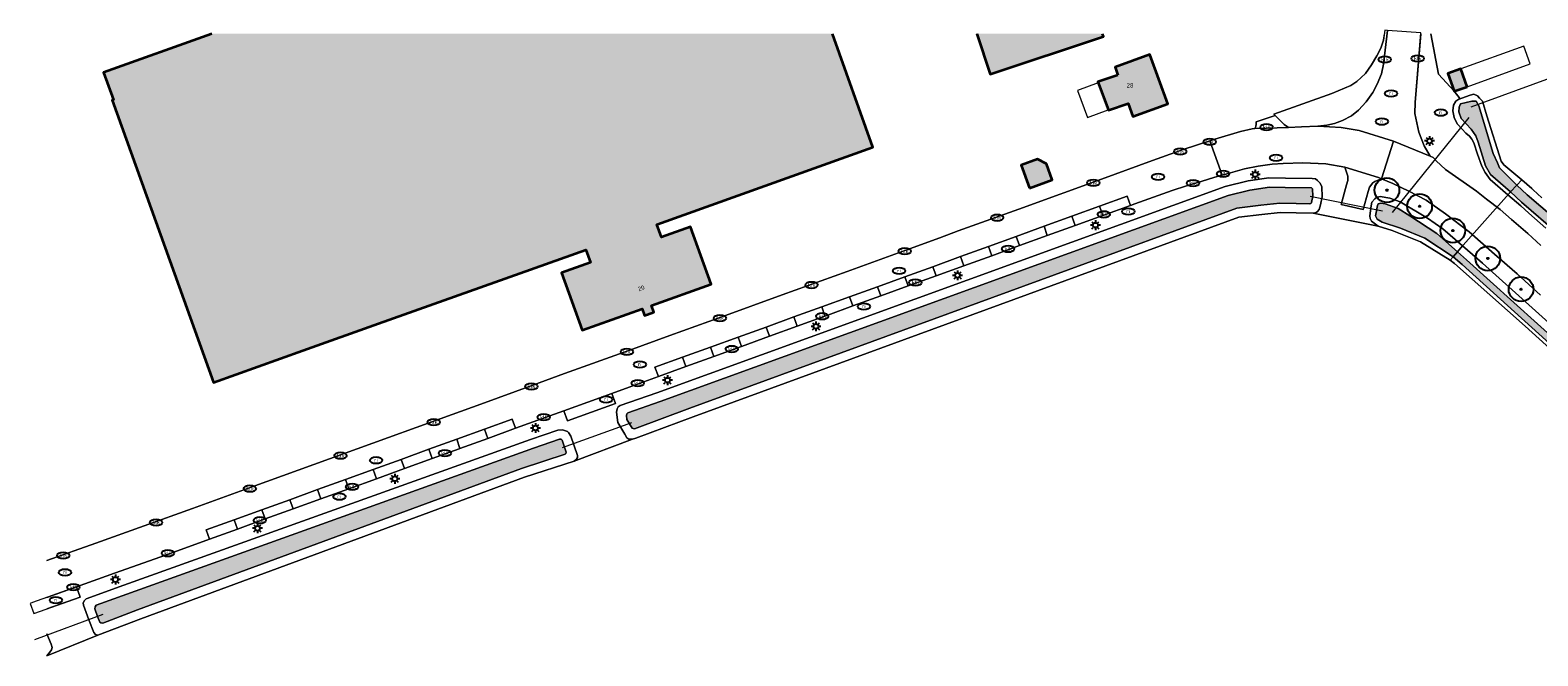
# Model space of a CAD drawing. Header units: metres. Extents: x 46249 to 49371, y 390656 to 391846.
# Tile 2 of 44: x 46249 to 46554, y 391001 to 391127. Entities that reach past the tile are written whole.
import ezdxf
from ezdxf.enums import TextEntityAlignment as Align

# ---------------------------------------------------------------- set-up
doc = ezdxf.new("R2010")
doc.units = ezdxf.units.M
for name, color, linetype, lineweight in [('B-WE-GR-BOOM-S', 90, 'Continuous', 25), ('B-WE-GR-BOUWLAND-G', 80, 'Continuous', 13), ('B-WE-GR-GRAS_KRUIDENRIJK-G', 80, 'Continuous', 18), ('B-WE-IE-MEUBILAIR-S', 7, 'Continuous', 25), ('B-WE-KW-KUNSTWERK_DUIKER-G', 170, 'Continuous', 18), ('B-WE-OG-BEBOUWING-G', 7, 'Continuous', 35), ('B-WE-OG-BEBOUWING_HUISNUMMER-T18', 10, 'Continuous', 18), ('B-WE-OG-BEBOUWING_LUIFEL-G', 7, 'Continuous', 18), ('B-WE-OG-TERREIN_ERF-G', 7, 'Continuous', 18), ('B-WE-OG-TERREIN_OEVER-G', 7, 'Continuous', 18), ('B-WE-OG-WATER_SLOOT-G', 120, 'Continuous', 18), ('B-WE-VH-GESLOTENVERHARDING_ASFALT-G', 10, 'Continuous', 18), ('B-WE-VH-OPENVERHARDING_BETONELEMENT-G', 90, 'Continuous', 18), ('B-WE-VH-OPENVERHARDING_BETONSTRAATSTEEN-G', 90, 'Continuous', 18)]:
    doc.layers.add(name, color=color, linetype=linetype, lineweight=lineweight)
doc.layers.add('B-WE-OG-BEBOUWING-V', color=7, linetype='Continuous', lineweight=18, true_color=0xd46868)
doc.layers.add('B-WE-OG-WATER_SLOOT-V', color=7, linetype='Continuous', lineweight=18, true_color=0x99cae9)
doc.styles.add('NLCS-ISO', font='NLCS-ISO.ttf')
doc.styles.add('NLCS-ISO-ANNOTATIEF-T18', font='NLCS-ISO.ttf', dxfattribs={"height": 1.8})

# ---------------------------------------------------------------- blocks, each defined once
blk = doc.blocks.new('SIE-MEUBILAIR_PAAL_LICHTMAST-SO')
for points in [[(-0.62, 0), (-1, 0)], [(-0.71, 0.71), (-0.44, 0.44)], [(0, 1), (0, 0.62)], [(0.44, 0.44), (0.71, 0.71)], [(1, 0), (0.62, 0)], [(-0.71, -0.71), (-0.44, -0.44)], [(0, -0.62), (0, -1)], [(0.44, -0.44), (0.71, -0.71)]]:
    blk.add_lwpolyline(points)
blk.add_circle((0, 0), 0.5)
blk = doc.blocks.new('SIE-MEUBILAIR_PUT_RIOOLPUT-SO')
blk.add_ellipse((0, 0), major_axis=(1.25, 0), ratio=0.54)
at = {"style": 'NLCS-ISO'}
blk.add_text('ri', height=0.75, dxfattribs=at).set_placement((-0.04, 0.07), align=Align.MIDDLE_CENTER)
blk = doc.blocks.new('SIE-MEUBILAIR_PUT_KOLK-SO')
blk.add_ellipse((0, 0), major_axis=(1.25, 0), ratio=0.54)
at = {"style": 'NLCS-ISO'}
blk.add_text('klk', height=0.75, dxfattribs=at).set_placement((0.03, 0), align=Align.MIDDLE_CENTER)
blk = doc.blocks.new('SGR-BOOM_01')
h = blk.add_hatch(color=256)
edge = h.paths.add_edge_path()
edge.add_arc((0, 0), 0.15, 0, 360)
for radius in [2.5, 0.15, 0.045]:
    blk.add_circle((0, 0), radius)

msp = doc.modelspace()

# ---------------------------------------------------------------- hatches: boundary and pattern name
at = {"layer": 'B-WE-OG-BEBOUWING-V'}
for points in [[(46411.267, 391126.756), (46285.473, 391126.756), (46263.541, 391118.879), (46265.525, 391113.338), (46265.301, 391113.258), (46285.79, 391056.022), (46303.936, 391062.518), (46319.247, 391067.951), (46361.303, 391082.944), (46362.239, 391080.339), (46356.391, 391078.239), (46360.562, 391066.617), (46372.698, 391070.954), (46373.184, 391069.6), (46373.822, 391069.829), (46375.083, 391070.282), (46374.597, 391071.636), (46386.67, 391075.97), (46382.491, 391087.609), (46376.643, 391085.51), (46375.719, 391088.084), (46419.48, 391103.76)], [(46466.062, 391126.756), (46440.561, 391126.756), (46443.272, 391118.563), (46466.256, 391126.17)], [(46469.168, 391118.373), (46465.083, 391117.012), (46467.222, 391111.218), (46471.266, 391112.591), (46472.214, 391109.978), (46479.274, 391112.544), (46475.656, 391122.511), (46468.596, 391119.949)], [(46539.949, 391116.013), (46538.651, 391119.625), (46536.043, 391118.688), (46537.341, 391115.076)], [(46451.255, 391095.418), (46455.859, 391097.118), (46454.656, 391100.379), (46452.844, 391101.307), (46449.532, 391100.084)]]:
    msp.add_hatch(color=256, dxfattribs=at).paths.add_polyline_path(points)
at = {"layer": 'B-WE-OG-WATER_SLOOT-V'}
for points in [[(46548.748, 391094.672), (46550.006, 391096.033), (46546.545, 391099.586), (46546.074, 391100.6), (46545.204, 391102.448), (46542.341, 391112.123), (46541.798, 391113.065), (46540.892, 391113.102), (46538.573, 391112.558), (46538.319, 391111.833), (46538.283, 391110.891), (46538.754, 391109.587), (46540.783, 391107.376), (46541.689, 391106.072), (46542.16, 391104.731), (46543.682, 391099.984), (46544.697, 391098.209)], [(46376.342, 391052.146), (46369.832, 391049.853), (46369.617, 391049.62), (46369.524, 391049.342), (46369.62, 391048.503), (46370.681, 391046.733), (46370.858, 391046.658), (46371.175, 391046.617), (46382.36, 391050.823), (46493.236, 391091.389), (46498.115, 391091.999), (46501.994, 391092.371), (46505.32, 391092.306), (46508.085, 391092.277), (46508.257, 391092.333), (46508.38, 391092.458), (46508.407, 391092.541), (46508.639, 391093.805), (46508.601, 391095.288), (46508.57, 391095.36), (46508.404, 391095.518), (46503.087, 391095.55), (46499.889, 391095.6), (46495.931, 391095.054), (46491.488, 391093.943)], [(46550.006, 391096.033), (46548.748, 391094.672), (46550.945, 391092.581), (46558.362, 391086.211), (46594.013, 391054.331), (46594.462, 391054.059), (46594.987, 391054.066), (46595.428, 391054.35), (46595.651, 391054.825), (46595.589, 391055.346), (46595.259, 391055.755), (46559.974, 391087.404), (46552.135, 391094.065)], [(46537.137, 391081.524), (46537.97, 391082.481), (46533.789, 391086.257), (46528.353, 391089.844), (46525.998, 391091.294), (46523.353, 391092.272), (46522.447, 391092.417), (46521.94, 391092.272), (46521.758, 391091.91), (46521.396, 391089.844), (46521.686, 391089.119), (46522.7, 391088.503), (46526.433, 391087.308), (46531.397, 391085.315)], [(46587.199, 391035.923), (46588.059, 391036.82), (46582.971, 391041.944), (46539.833, 391080.882), (46537.97, 391082.481), (46537.137, 391081.524), (46538.919, 391079.917), (46582.089, 391040.913)], [(46357.09, 391041.477), (46357.256, 391041.63), (46357.337, 391041.902), (46356.518, 391044.293), (46356.27, 391044.498), (46355.966, 391044.486), (46350.678, 391042.672), (46268.268, 391013.098), (46262.036, 391010.821), (46261.838, 391010.536), (46261.73, 391010.091), (46262.288, 391008.573), (46262.769, 391007.397), (46262.98, 391007.238), (46263.374, 391007.21), (46270.427, 391009.869), (46348.261, 391038.591)]]:
    msp.add_hatch(color=256, dxfattribs=at).paths.add_polyline_path(points)

# ---------------------------------------------------------------- linework, layer by layer
at = {"layer": 'B-WE-GR-BOUWLAND-G', "ltscale": 0.2, "flags": 128}
msp.add_lwpolyline([(46567.341, 391053.283), (46551.693, 391067.435), (46537.357, 391080.147), (46536.531, 391080.827), (46530.465, 391084.566), (46524.758, 391086.84), (46521.887, 391087.74), (46518.213, 391088.474), (46508.722, 391090.371), (46505.292, 391090.406), (46502.066, 391090.469), (46498.324, 391090.11), (46493.686, 391089.53), (46383.021, 391049.042), (46371.45, 391044.691), (46370.754, 391044.492), (46358.95, 391040.086), (46348.886, 391036.796), (46271.091, 391008.089), (46262.34, 391004.789), (46252.047, 391000.562), (46252.039, 391000.56)], dxfattribs=at)
at = {"layer": 'B-WE-GR-GRAS_KRUIDENRIJK-G', "ltscale": 0.2, "flags": 128}
for points in [[(46530.554, 391126.756), (46529.426, 391112.832), (46529.345, 391110.605), (46530.139, 391106.769), (46531.209, 391103.983), (46532.477, 391101.95), (46533.052, 391101.679), (46533.681, 391100.99), (46535.582, 391099.235), (46541.86, 391094.852), (46543.906, 391093.221), (46546.637, 391091.134), (46548.962, 391089.084), (46552.235, 391086.257), (46554.885, 391083.797)], [(46555.888, 391087.31), (46552.475, 391090.361), (46550.861, 391091.84), (46548.217, 391094.097), (46544.607, 391097.18), (46543.624, 391098.592), (46542.92, 391099.87), (46542.045, 391102.358), (46541.31, 391104.647), (46540.916, 391105.352), (46540.418, 391105.946), (46539.701, 391106.576), (46538.911, 391107.407), (46537.963, 391108.51), (46537.351, 391109.776), (46537.053, 391111.105), (46537.169, 391112.252), (46537.627, 391113.095), (46538.247, 391113.453), (46538.549, 391113.565), (46537.341, 391115.076), (46534.122, 391118.572), (46532.565, 391126.756)], [(46554.805, 391073.748), (46550.083, 391078.054), (46545.468, 391082.045), (46540.38, 391086.597), (46535.571, 391090.191), (46531.64, 391093.001), (46528.147, 391094.822), (46524.867, 391096.398), (46522.561, 391097.336), (46522.082, 391097.086), (46521.26, 391096.781), (46520.812, 391096.54), (46520.152, 391095.646), (46519.892, 391094.726), (46518.871, 391091.108), (46514.436, 391092.118), (46515.506, 391096.091), (46515.754, 391097.013), (46515.766, 391097.896), (46515.169, 391099.675), (46511.294, 391100.332), (46506.623, 391100.566), (46502.659, 391100.428), (46500.454, 391100.277), (46497.578, 391099.897), (46494.799, 391099.352), (46491.017, 391098.263), (46490.29, 391098.058), (46488.817, 391097.642), (46486.024, 391096.804), (46483.059, 391095.893), (46480.158, 391094.958), (46477.291, 391093.946), (46472.556, 391092.229), (46471.724, 391091.927), (46466.125, 391089.899), (46460.498, 391087.86), (46454.846, 391085.812), (46449.218, 391083.772), (46443.577, 391081.729), (46437.935, 391079.684), (46432.301, 391077.643), (46426.646, 391075.593), (46421.07, 391073.573), (46415.427, 391071.528), (46410.37, 391069.696), (46409.769, 391069.478), (46404.147, 391067.438), (46398.504, 391065.39), (46392.85, 391063.337), (46387.216, 391061.293), (46381.601, 391059.255), (46375.996, 391057.221), (46370.097, 391055.08), (46366.565, 391053.795), (46367.307, 391051.737), (46357.586, 391048.215), (46356.842, 391050.257), (46355.906, 391049.917), (46347.064, 391046.715), (46341.435, 391044.677), (46335.784, 391042.631), (46335.644, 391042.58), (46330.137, 391040.585), (46324.507, 391038.545), (46318.864, 391036.501), (46313.223, 391034.458), (46307.582, 391032.414), (46301.942, 391030.371), (46296.304, 391028.329), (46290.657, 391026.283), (46285.025, 391024.243), (46276.275, 391021.073), (46265.78, 391017.324), (46258.064, 391014.567), (46258.797, 391012.497), (46252.039, 391010.085)], [(46252.039, 391005.005), (46252.932, 391002.904), (46253.08, 391002.242), (46252.98, 391001.774), (46252.653, 391001.339), (46252.047, 391000.562), (46262.34, 391004.789), (46261.919, 391004.868), (46261.572, 391005.307), (46260.516, 391007.886), (46259.44, 391010.814), (46259.394, 391011.31), (46259.647, 391011.789), (46260.016, 391012.106), (46267.621, 391014.885), (46350.049, 391044.465), (46355.612, 391046.373), (46356.566, 391046.411), (46357.55, 391046.055), (46357.762, 391045.886), (46358.244, 391045.117), (46359.579, 391041.22), (46359.613, 391040.793), (46359.407, 391040.472), (46358.95, 391040.086), (46370.754, 391044.492), (46370.037, 391044.525), (46369.622, 391044.788), (46369.207, 391045.498), (46367.778, 391047.879), (46367.538, 391049.986), (46367.623, 391050.679), (46367.832, 391051.04), (46368.256, 391051.312), (46375.702, 391053.935), (46490.932, 391095.763), (46495.57, 391096.922), (46499.773, 391097.502), (46503.108, 391097.45), (46508.512, 391097.417), (46509.244, 391097.348), (46509.609, 391096.996), (46510.162, 391096.467), (46510.491, 391095.704), (46510.544, 391093.656), (46510.252, 391092.067), (46509.936, 391091.116), (46509.647, 391090.713), (46509.349, 391090.462), (46508.722, 391090.371), (46518.213, 391088.474), (46521.887, 391087.74), (46521.075, 391088.328), (46520.598, 391088.756), (46520.3, 391089.296), (46520.248, 391089.813), (46520.497, 391091.815), (46520.643, 391092.567), (46521.224, 391093.255), (46521.59, 391093.523), (46522.336, 391093.739), (46524.253, 391093.403), (46526.409, 391092.674), (46531.912, 391089.311), (46535.01, 391087.206), (46539.034, 391083.704), (46543.075, 391080.188), (46563.21, 391062.066)]]:
    msp.add_lwpolyline(points, dxfattribs=at)
at = {"layer": 'B-WE-KW-KUNSTWERK_DUIKER-G', "ltscale": 0.2, "flags": 128}
for points in [[(46540.746, 391111.893), (46581.24, 391126.756)], [(46524.815, 391090.496), (46540.367, 391109.788)], [(46538.056, 391082.663), (46549.029, 391094.951)], [(46508.127, 391093.799), (46522.773, 391090.824)], [(46356.591, 391042.825), (46370.632, 391047.889)], [(46263.389, 391008.927), (46249.514, 391003.833)]]:
    msp.add_lwpolyline(points, dxfattribs=at)
at = {"layer": 'B-WE-OG-BEBOUWING-G', "ltscale": 0.2, "flags": 128}
for points in [[(46285.473, 391126.756), (46263.541, 391118.879), (46265.525, 391113.338), (46265.301, 391113.258), (46285.79, 391056.022), (46303.936, 391062.518), (46319.247, 391067.951), (46361.303, 391082.944), (46362.239, 391080.339), (46356.391, 391078.239), (46360.562, 391066.617), (46372.698, 391070.954), (46373.184, 391069.6), (46373.822, 391069.829), (46375.083, 391070.282), (46374.597, 391071.636), (46386.67, 391075.97), (46382.491, 391087.609), (46376.643, 391085.51), (46375.719, 391088.084), (46419.48, 391103.76), (46411.267, 391126.756)], [(46440.561, 391126.756), (46443.272, 391118.563), (46466.256, 391126.17), (46466.062, 391126.756)]]:
    msp.add_lwpolyline(points, dxfattribs=at)
for points in [[(46469.168, 391118.373), (46465.083, 391117.012), (46467.222, 391111.218), (46471.266, 391112.591), (46472.214, 391109.978), (46479.274, 391112.544), (46475.656, 391122.511), (46468.596, 391119.949), (46469.168, 391118.373)], [(46539.949, 391116.013), (46538.651, 391119.625), (46536.043, 391118.688), (46537.341, 391115.076), (46539.949, 391116.013)], [(46451.255, 391095.418), (46455.859, 391097.118), (46454.656, 391100.379), (46452.844, 391101.307), (46449.532, 391100.084), (46451.255, 391095.418)]]:
    msp.add_lwpolyline(points, close=True, dxfattribs=at)
at = {"layer": 'B-WE-OG-BEBOUWING_LUIFEL-G', "ltscale": 0.2, "flags": 128}
for points in [[(46539.949, 391116.013), (46552.76, 391120.617), (46551.463, 391124.229), (46538.651, 391119.625), (46539.949, 391116.013)], [(46462.987, 391109.746), (46467.192, 391111.298), (46465.171, 391116.774), (46460.966, 391115.221), (46462.987, 391109.746)]]:
    msp.add_lwpolyline(points, close=True, dxfattribs=at)
at = {"layer": 'B-WE-OG-TERREIN_ERF-G', "ltscale": 0.2, "flags": 128}
for points in [[(46252.039, 391019.878), (46261.965, 391023.425), (46281.555, 391030.426), (46293.474, 391034.75), (46306.189, 391039.368), (46318.127, 391043.692), (46330.045, 391048.012), (46340.01, 391051.625), (46350.524, 391055.461), (46356.988, 391057.808), (46370.013, 391062.506), (46378.339, 391065.534), (46388.875, 391069.349), (46401.094, 391073.775), (46414.256, 391078.556), (46426.148, 391082.873), (46433.052, 391085.382), (46436.796, 391086.748), (46449.058, 391091.187), (46466.545, 391097.514), (46475.434, 391100.75), (46482.412, 391103.26), (46487.768, 391105.007), (46488.775, 391105.336), (46494.022, 391106.909), (46496.37, 391107.452), (46496.906, 391107.5), (46497.13, 391107.97), (46497.192, 391108.408), (46497.197, 391108.856), (46501.056, 391110.176), (46500.765, 391110.465), (46512.548, 391114.651), (46516.362, 391116.244), (46517.575, 391117.032), (46519.35, 391118.662), (46520.578, 391120.477), (46521.664, 391122.28), (46522.487, 391123.824), (46522.967, 391125.479), (46523.179, 391126.756)], [(46411.267, 391126.756), (46419.48, 391103.76), (46375.719, 391088.084), (46376.643, 391085.51), (46382.491, 391087.609), (46386.67, 391075.97), (46374.597, 391071.636), (46375.083, 391070.282), (46373.822, 391069.829), (46373.184, 391069.6), (46372.698, 391070.954), (46360.562, 391066.617), (46356.391, 391078.239), (46362.239, 391080.339), (46361.303, 391082.944), (46319.247, 391067.951), (46303.936, 391062.518), (46285.79, 391056.022), (46265.301, 391113.258), (46265.525, 391113.338), (46263.541, 391118.879), (46285.473, 391126.756)], [(46466.062, 391126.756), (46466.256, 391126.17), (46443.272, 391118.563), (46440.561, 391126.756)], [(46532.565, 391126.756), (46534.122, 391118.572), (46537.341, 391115.076), (46538.549, 391113.565), (46538.852, 391113.677), (46540.558, 391114.309), (46541.279, 391114.471), (46542.069, 391114.16), (46542.48, 391113.681), (46543.041, 391113.061), (46543.957, 391110.115), (46546.88, 391100.93), (46547.405, 391100.186), (46551.022, 391097.131), (46553.079, 391095.394), (46553.225, 391095.197), (46553.316, 391095.097), (46555.119, 391093.492)]]:
    msp.add_lwpolyline(points, dxfattribs=at)
for points in [[(46469.168, 391118.373), (46468.596, 391119.949), (46475.656, 391122.511), (46479.274, 391112.544), (46472.214, 391109.978), (46471.266, 391112.591), (46467.222, 391111.218), (46465.083, 391117.012), (46469.168, 391118.373)], [(46539.949, 391116.013), (46537.341, 391115.076), (46536.043, 391118.688), (46538.651, 391119.625), (46539.949, 391116.013)], [(46451.255, 391095.418), (46449.532, 391100.084), (46452.844, 391101.307), (46454.656, 391100.379), (46455.859, 391097.118), (46451.255, 391095.418)]]:
    msp.add_lwpolyline(points, close=True, dxfattribs=at)
at = {"layer": 'B-WE-OG-TERREIN_OEVER-G', "ltscale": 0.2, "flags": 128}
for points in [[(46543.957, 391110.115), (46543.041, 391113.061), (46542.48, 391113.681), (46542.069, 391114.16), (46541.279, 391114.471), (46540.558, 391114.309), (46538.852, 391113.677), (46538.549, 391113.565), (46538.247, 391113.453), (46537.627, 391113.095), (46537.169, 391112.252), (46537.053, 391111.105), (46537.351, 391109.776), (46537.963, 391108.51), (46538.911, 391107.407), (46539.701, 391106.576), (46540.418, 391105.946), (46540.916, 391105.352), (46541.31, 391104.647), (46542.045, 391102.358), (46542.92, 391099.87), (46543.624, 391098.592), (46544.607, 391097.18), (46548.217, 391094.097), (46548.748, 391094.672), (46544.697, 391098.209), (46543.682, 391099.984), (46542.16, 391104.731), (46541.689, 391106.072), (46540.783, 391107.376), (46538.754, 391109.587), (46538.283, 391110.891), (46538.319, 391111.833), (46538.573, 391112.558), (46540.892, 391113.102), (46541.798, 391113.065), (46542.341, 391112.123), (46545.204, 391102.448), (46546.074, 391100.6), (46546.545, 391099.586), (46550.006, 391096.033), (46551.022, 391097.131), (46547.405, 391100.186), (46546.88, 391100.93), (46543.957, 391110.115)], [(46375.702, 391053.935), (46368.256, 391051.312), (46367.832, 391051.04), (46367.623, 391050.679), (46367.538, 391049.986), (46367.778, 391047.879), (46369.207, 391045.498), (46369.622, 391044.788), (46370.037, 391044.525), (46370.754, 391044.492), (46371.45, 391044.691), (46383.021, 391049.042), (46493.686, 391089.53), (46498.324, 391090.11), (46502.066, 391090.469), (46505.292, 391090.406), (46508.722, 391090.371), (46509.349, 391090.462), (46509.647, 391090.713), (46509.936, 391091.116), (46510.252, 391092.067), (46510.544, 391093.656), (46510.491, 391095.704), (46510.162, 391096.467), (46509.609, 391096.996), (46509.244, 391097.348), (46508.512, 391097.417), (46503.108, 391097.45), (46499.773, 391097.502), (46495.57, 391096.922), (46490.932, 391095.763), (46375.702, 391053.935)], [(46508.38, 391092.458), (46508.257, 391092.333), (46508.085, 391092.277), (46505.32, 391092.306), (46501.994, 391092.371), (46498.115, 391091.999), (46493.236, 391091.389), (46382.36, 391050.823), (46371.175, 391046.617), (46370.858, 391046.658), (46370.681, 391046.733), (46369.62, 391048.503), (46369.524, 391049.342), (46369.617, 391049.62), (46369.832, 391049.853), (46376.342, 391052.146), (46491.488, 391093.943), (46495.931, 391095.054), (46499.889, 391095.6), (46503.087, 391095.55), (46508.404, 391095.518), (46508.57, 391095.36), (46508.601, 391095.288), (46508.639, 391093.805), (46508.407, 391092.541), (46508.38, 391092.458)], [(46539.034, 391083.704), (46535.01, 391087.206), (46531.912, 391089.311), (46526.409, 391092.674), (46524.253, 391093.403), (46522.336, 391093.739), (46521.59, 391093.523), (46521.224, 391093.255), (46520.643, 391092.567), (46520.497, 391091.815), (46520.248, 391089.813), (46520.3, 391089.296), (46520.598, 391088.756), (46521.075, 391088.328), (46521.887, 391087.74), (46524.758, 391086.84), (46530.465, 391084.566), (46536.531, 391080.827), (46537.137, 391081.524), (46531.397, 391085.315), (46526.433, 391087.308), (46522.7, 391088.503), (46521.686, 391089.119), (46521.396, 391089.844), (46521.758, 391091.91), (46521.94, 391092.272), (46522.447, 391092.417), (46523.353, 391092.272), (46525.998, 391091.294), (46528.353, 391089.844), (46533.789, 391086.257), (46537.97, 391082.481), (46539.034, 391083.704)], [(46588.059, 391036.82), (46589.45, 391038.271), (46581.129, 391046.249), (46563.21, 391062.066), (46543.075, 391080.188), (46539.034, 391083.704), (46537.97, 391082.481), (46539.833, 391080.882), (46582.971, 391041.944), (46588.059, 391036.82)], [(46586.483, 391035.177), (46587.199, 391035.923), (46582.089, 391040.913), (46538.919, 391079.917), (46537.137, 391081.524), (46536.531, 391080.827), (46537.357, 391080.147), (46551.693, 391067.435), (46567.341, 391053.283), (46586.483, 391035.177)], [(46358.95, 391040.086), (46359.407, 391040.472), (46359.613, 391040.793), (46359.579, 391041.22), (46358.244, 391045.117), (46357.762, 391045.886), (46357.55, 391046.055), (46356.566, 391046.411), (46355.612, 391046.373), (46350.049, 391044.465), (46267.621, 391014.885), (46260.016, 391012.106), (46259.647, 391011.789), (46259.394, 391011.31), (46259.44, 391010.814), (46260.516, 391007.886), (46261.572, 391005.307), (46261.919, 391004.868), (46262.34, 391004.789), (46271.091, 391008.089), (46348.886, 391036.796), (46358.95, 391040.086)], [(46357.337, 391041.902), (46357.256, 391041.63), (46357.09, 391041.477), (46348.261, 391038.591), (46270.427, 391009.869), (46263.374, 391007.21), (46262.98, 391007.238), (46262.769, 391007.397), (46262.288, 391008.573), (46261.73, 391010.091), (46261.838, 391010.536), (46262.036, 391010.821), (46268.268, 391013.098), (46350.678, 391042.672), (46355.966, 391044.486), (46356.27, 391044.498), (46356.518, 391044.293), (46357.337, 391041.902)]]:
    msp.add_lwpolyline(points, close=True, dxfattribs=at)
for points in [[(46555.119, 391093.492), (46553.316, 391095.097), (46553.225, 391095.197), (46553.079, 391095.394), (46551.022, 391097.131), (46551.022, 391097.131), (46550.006, 391096.033), (46552.135, 391094.065), (46559.974, 391087.404)], [(46558.362, 391086.211), (46550.945, 391092.581), (46548.748, 391094.672), (46548.217, 391094.097), (46550.861, 391091.84), (46552.475, 391090.361), (46555.888, 391087.31)], [(46252.039, 391000.56), (46252.047, 391000.562), (46252.653, 391001.339), (46252.98, 391001.774), (46253.08, 391002.242), (46252.932, 391002.904), (46252.039, 391005.005)]]:
    msp.add_lwpolyline(points, dxfattribs=at)
at = {"layer": 'B-WE-OG-WATER_SLOOT-G', "ltscale": 0.2, "flags": 128}
for points in [[(46548.748, 391094.672), (46550.006, 391096.033), (46546.545, 391099.586), (46546.074, 391100.6), (46545.204, 391102.448), (46542.341, 391112.123), (46541.798, 391113.065), (46540.892, 391113.102), (46538.573, 391112.558), (46538.319, 391111.833), (46538.283, 391110.891), (46538.754, 391109.587), (46540.783, 391107.376), (46541.689, 391106.072), (46542.16, 391104.731), (46543.682, 391099.984), (46544.697, 391098.209), (46548.748, 391094.672)], [(46376.342, 391052.146), (46369.832, 391049.853), (46369.617, 391049.62), (46369.524, 391049.342), (46369.62, 391048.503), (46370.681, 391046.733), (46370.858, 391046.658), (46371.175, 391046.617), (46382.36, 391050.823), (46493.236, 391091.389), (46498.115, 391091.999), (46501.994, 391092.371), (46505.32, 391092.306), (46508.085, 391092.277), (46508.257, 391092.333), (46508.38, 391092.458), (46508.407, 391092.541), (46508.639, 391093.805), (46508.601, 391095.288), (46508.57, 391095.36), (46508.404, 391095.518), (46503.087, 391095.55), (46499.889, 391095.6), (46495.931, 391095.054), (46491.488, 391093.943), (46376.342, 391052.146)], [(46550.006, 391096.033), (46548.748, 391094.672), (46550.945, 391092.581), (46558.362, 391086.211), (46594.013, 391054.331), (46594.462, 391054.059), (46594.987, 391054.066), (46595.428, 391054.35), (46595.651, 391054.825), (46595.589, 391055.346), (46595.259, 391055.755), (46559.974, 391087.404), (46552.135, 391094.065), (46550.006, 391096.033)], [(46537.137, 391081.524), (46537.97, 391082.481), (46533.789, 391086.257), (46528.353, 391089.844), (46525.998, 391091.294), (46523.353, 391092.272), (46522.447, 391092.417), (46521.94, 391092.272), (46521.758, 391091.91), (46521.396, 391089.844), (46521.686, 391089.119), (46522.7, 391088.503), (46526.433, 391087.308), (46531.397, 391085.315), (46537.137, 391081.524)], [(46587.199, 391035.923), (46588.059, 391036.82), (46582.971, 391041.944), (46539.833, 391080.882), (46537.97, 391082.481), (46537.137, 391081.524), (46538.919, 391079.917), (46582.089, 391040.913), (46587.199, 391035.923)], [(46357.09, 391041.477), (46357.256, 391041.63), (46357.337, 391041.902), (46356.518, 391044.293), (46356.27, 391044.498), (46355.966, 391044.486), (46350.678, 391042.672), (46268.268, 391013.098), (46262.036, 391010.821), (46261.838, 391010.536), (46261.73, 391010.091), (46262.288, 391008.573), (46262.769, 391007.397), (46262.98, 391007.238), (46263.374, 391007.21), (46270.427, 391009.869), (46348.261, 391038.591), (46357.09, 391041.477)]]:
    msp.add_lwpolyline(points, close=True, dxfattribs=at)
at = {"layer": 'B-WE-VH-GESLOTENVERHARDING_ASFALT-G', "ltscale": 0.2, "flags": 128}
for points in [[(46509.714, 391107.978), (46514.385, 391107.744), (46518.078, 391107.143), (46525.026, 391104.995), (46532.477, 391101.95), (46531.209, 391103.983), (46530.139, 391106.769), (46529.345, 391110.605), (46529.426, 391112.832), (46530.567, 391126.91), (46523.821, 391127.443), (46523.009, 391120.556), (46522.61, 391118.653), (46521.707, 391116.546), (46520.836, 391114.832), (46519.466, 391112.974), (46517.955, 391111.278), (46516.523, 391110.101), (46514.699, 391109.14), (46513.043, 391108.532), (46511.541, 391108.194), (46509.714, 391107.978)], [(46490.29, 391098.058), (46491.017, 391098.263), (46494.799, 391099.352), (46497.578, 391099.897), (46500.454, 391100.277), (46502.659, 391100.428), (46506.623, 391100.566), (46511.294, 391100.332), (46515.169, 391099.675), (46522.012, 391097.559), (46522.561, 391097.336), (46525.026, 391104.995), (46518.078, 391107.143), (46514.385, 391107.744), (46509.714, 391107.978), (46506.359, 391107.893), (46503.735, 391107.72), (46496.906, 391107.5), (46496.37, 391107.452), (46494.022, 391106.909), (46488.775, 391105.336), (46487.768, 391105.007), (46490.29, 391098.058)], [(46465.445, 391091.778), (46466.125, 391089.899), (46471.724, 391091.927), (46471.06, 391093.808), (46465.445, 391091.778)], [(46454.175, 391087.688), (46454.846, 391085.812), (46460.498, 391087.86), (46459.819, 391089.737), (46454.175, 391087.688)], [(46459.819, 391089.737), (46460.498, 391087.86), (46466.125, 391089.899), (46465.445, 391091.778), (46459.819, 391089.737)], [(46448.541, 391085.642), (46449.218, 391083.772), (46454.846, 391085.812), (46454.175, 391087.688), (46448.541, 391085.642)], [(46437.935, 391079.684), (46443.577, 391081.729), (46442.897, 391083.6), (46437.251, 391081.552), (46437.935, 391079.684)], [(46443.577, 391081.729), (46449.218, 391083.772), (46448.541, 391085.642), (46442.897, 391083.6), (46443.577, 391081.729)], [(46431.623, 391079.501), (46432.301, 391077.643), (46437.935, 391079.684), (46437.251, 391081.552), (46431.623, 391079.501)], [(46421.07, 391073.573), (46426.646, 391075.593), (46425.985, 391077.467), (46420.395, 391075.442), (46421.07, 391073.573)], [(46425.985, 391077.467), (46426.646, 391075.593), (46432.301, 391077.643), (46431.623, 391079.501), (46425.985, 391077.467)], [(46414.76, 391073.393), (46415.427, 391071.528), (46421.07, 391073.573), (46420.395, 391075.442), (46414.76, 391073.393)], [(46403.482, 391069.312), (46404.147, 391067.438), (46409.769, 391069.478), (46409.121, 391071.362), (46403.482, 391069.312)], [(46409.121, 391071.362), (46409.769, 391069.478), (46410.37, 391069.696), (46415.427, 391071.528), (46414.76, 391073.393), (46409.121, 391071.362)], [(46397.832, 391067.266), (46398.504, 391065.39), (46404.147, 391067.438), (46403.482, 391069.312), (46397.832, 391067.266)], [(46386.541, 391063.166), (46387.216, 391061.293), (46392.85, 391063.337), (46392.178, 391065.205), (46386.541, 391063.166)], [(46392.178, 391065.205), (46392.85, 391063.337), (46398.504, 391065.39), (46397.832, 391067.266), (46392.178, 391065.205)], [(46380.885, 391061.122), (46381.601, 391059.255), (46387.216, 391061.293), (46386.541, 391063.166), (46380.885, 391061.122)], [(46375.996, 391057.221), (46381.601, 391059.255), (46380.885, 391061.122), (46375.304, 391059.116), (46375.996, 391057.221)], [(46335.121, 391044.52), (46335.784, 391042.631), (46341.435, 391044.677), (46340.754, 391046.566), (46335.121, 391044.52)], [(46340.754, 391046.566), (46341.435, 391044.677), (46347.064, 391046.715), (46346.387, 391048.603), (46340.754, 391046.566)], [(46329.485, 391042.466), (46330.137, 391040.585), (46335.644, 391042.58), (46335.784, 391042.631), (46335.121, 391044.52), (46329.485, 391042.466)], [(46318.203, 391038.375), (46318.864, 391036.501), (46324.507, 391038.545), (46323.848, 391040.412), (46318.203, 391038.375)], [(46323.848, 391040.412), (46324.507, 391038.545), (46330.137, 391040.585), (46329.485, 391042.466), (46323.848, 391040.412)], [(46312.557, 391036.338), (46313.223, 391034.458), (46318.864, 391036.501), (46318.203, 391038.375), (46312.557, 391036.338)], [(46301.271, 391032.242), (46301.942, 391030.371), (46307.582, 391032.414), (46306.915, 391034.286), (46301.271, 391032.242)], [(46306.915, 391034.286), (46307.582, 391032.414), (46313.223, 391034.458), (46312.557, 391036.338), (46306.915, 391034.286)], [(46295.641, 391030.213), (46296.304, 391028.329), (46301.942, 391030.371), (46301.271, 391032.242), (46295.641, 391030.213)], [(46285.025, 391024.243), (46290.657, 391026.283), (46290.001, 391028.176), (46284.363, 391026.145), (46285.025, 391024.243)], [(46290.657, 391026.283), (46296.304, 391028.329), (46295.641, 391030.213), (46290.001, 391028.176), (46290.657, 391026.283)]]:
    msp.add_lwpolyline(points, close=True, dxfattribs=at)
for points in [[(46252.039, 391012.415), (46258.064, 391014.567), (46265.78, 391017.324), (46276.275, 391021.073), (46285.025, 391024.243), (46284.363, 391026.145), (46290.001, 391028.176), (46295.641, 391030.213), (46301.271, 391032.242), (46306.915, 391034.286), (46312.557, 391036.338), (46318.203, 391038.375), (46323.848, 391040.412), (46329.485, 391042.466), (46335.121, 391044.52), (46340.754, 391046.566), (46346.387, 391048.603), (46347.064, 391046.715), (46355.906, 391049.917), (46356.842, 391050.257), (46366.565, 391053.795), (46370.097, 391055.08), (46375.996, 391057.221), (46375.304, 391059.116), (46380.885, 391061.122), (46386.541, 391063.166), (46392.178, 391065.205), (46397.832, 391067.266), (46403.482, 391069.312), (46409.121, 391071.362), (46414.76, 391073.393), (46420.395, 391075.442), (46425.985, 391077.467), (46431.623, 391079.501), (46437.251, 391081.552), (46442.897, 391083.6), (46448.541, 391085.642), (46454.175, 391087.688), (46459.819, 391089.737), (46465.445, 391091.778), (46471.06, 391093.808), (46471.724, 391091.927), (46472.556, 391092.229), (46477.291, 391093.946), (46480.158, 391094.958), (46483.059, 391095.893), (46486.024, 391096.804), (46488.817, 391097.642), (46490.29, 391098.058), (46487.768, 391105.007), (46482.412, 391103.26), (46475.434, 391100.75), (46466.545, 391097.514), (46449.058, 391091.187), (46436.796, 391086.748), (46433.052, 391085.382), (46426.148, 391082.873), (46414.256, 391078.556), (46401.094, 391073.775), (46388.875, 391069.349), (46378.339, 391065.534), (46370.013, 391062.506), (46356.988, 391057.808), (46350.524, 391055.461), (46340.01, 391051.625), (46330.045, 391048.012), (46318.127, 391043.692), (46306.189, 391039.368), (46293.474, 391034.75), (46281.555, 391030.426), (46261.965, 391023.425), (46252.039, 391019.878)], [(46554.885, 391083.797), (46552.235, 391086.257), (46548.962, 391089.084), (46546.637, 391091.134), (46543.906, 391093.221), (46541.86, 391094.852), (46535.582, 391099.235), (46533.681, 391100.99), (46533.052, 391101.679), (46532.477, 391101.95), (46525.026, 391104.995), (46522.561, 391097.336), (46524.867, 391096.398), (46528.147, 391094.822), (46531.64, 391093.001), (46535.571, 391090.191), (46540.38, 391086.597), (46545.468, 391082.045), (46550.083, 391078.054), (46554.805, 391073.748)]]:
    msp.add_lwpolyline(points, dxfattribs=at)
at = {"layer": 'B-WE-VH-OPENVERHARDING_BETONELEMENT-G', "ltscale": 0.2, "flags": 128}
for points in [[(46366.565, 391053.795), (46356.842, 391050.257), (46357.586, 391048.215), (46367.307, 391051.737), (46366.565, 391053.795)], [(46258.064, 391014.567), (46249.133, 391011.377), (46248.65, 391011.205), (46249.387, 391009.139), (46258.797, 391012.497), (46258.064, 391014.567)]]:
    msp.add_lwpolyline(points, close=True, dxfattribs=at)
at = {"layer": 'B-WE-VH-OPENVERHARDING_BETONSTRAATSTEEN-G', "ltscale": 0.2, "flags": 128}
for points in [[(46501.056, 391110.176), (46502.871, 391108.376), (46503.735, 391107.72), (46506.359, 391107.893), (46509.714, 391107.978), (46511.541, 391108.194), (46513.043, 391108.532), (46514.699, 391109.14), (46516.523, 391110.101), (46517.955, 391111.278), (46519.466, 391112.974), (46520.836, 391114.832), (46521.707, 391116.546), (46522.61, 391118.653), (46523.009, 391120.556), (46523.821, 391127.443), (46523.3, 391127.484), (46522.967, 391125.479), (46522.487, 391123.824), (46521.664, 391122.28), (46520.578, 391120.477), (46519.35, 391118.662), (46517.575, 391117.032), (46516.362, 391116.244), (46512.548, 391114.651), (46500.765, 391110.465), (46501.056, 391110.176)], [(46496.906, 391107.5), (46503.735, 391107.72), (46502.871, 391108.376), (46501.056, 391110.176), (46497.197, 391108.856), (46497.192, 391108.408), (46497.13, 391107.97), (46496.906, 391107.5)], [(46514.436, 391092.118), (46518.871, 391091.108), (46519.892, 391094.726), (46520.152, 391095.646), (46520.812, 391096.54), (46521.26, 391096.781), (46522.082, 391097.086), (46522.561, 391097.336), (46522.012, 391097.559), (46515.169, 391099.675), (46515.766, 391097.896), (46515.754, 391097.013), (46515.506, 391096.091), (46514.436, 391092.118)]]:
    msp.add_lwpolyline(points, close=True, dxfattribs=at)

# ---------------------------------------------------------------- block references
at = {"layer": 'B-WE-GR-BOOM-S'}
for p in [(46523.695, 391095.021), (46530.323, 391091.767), (46537.05, 391086.836), (46544.144, 391081.178), (46550.882, 391074.927)]:
    msp.add_blockref('SGR-BOOM_01', p, dxfattribs=at)
at = {"layer": 'B-WE-IE-MEUBILAIR-S'}
for name, p in [('SIE-MEUBILAIR_PUT_KOLK-SO', (46529.925, 391121.736)), ('SIE-MEUBILAIR_PUT_KOLK-SO', (46523.26, 391121.527)), ('SIE-MEUBILAIR_PUT_RIOOLPUT-SO', (46524.531, 391114.645)), ('SIE-MEUBILAIR_PUT_RIOOLPUT-SO', (46534.623, 391110.749)), ('SIE-MEUBILAIR_PUT_KOLK-SO', (46499.298, 391107.805)), ('SIE-MEUBILAIR_PUT_RIOOLPUT-SO', (46522.677, 391108.929)), ('SIE-MEUBILAIR_PUT_KOLK-SO', (46487.789, 391104.833)), ('SIE-MEUBILAIR_PAAL_LICHTMAST-SO', (46532.337, 391105)), ('SIE-MEUBILAIR_PUT_KOLK-SO', (46481.781, 391102.865)), ('SIE-MEUBILAIR_PUT_RIOOLPUT-SO', (46501.218, 391101.594)), ('SIE-MEUBILAIR_PUT_RIOOLPUT-SO', (46477.301, 391097.734)), ('SIE-MEUBILAIR_PUT_KOLK-SO', (46490.474, 391098.336)), ('SIE-MEUBILAIR_PAAL_LICHTMAST-SO', (46496.999, 391098.199)), ('SIE-MEUBILAIR_PUT_KOLK-SO', (46464.177, 391096.502)), ('SIE-MEUBILAIR_PUT_KOLK-SO', (46484.38, 391096.46)), ('SIE-MEUBILAIR_PUT_KOLK-SO', (46444.694, 391089.44)), ('SIE-MEUBILAIR_PAAL_LICHTMAST-SO', (46464.598, 391087.921)), ('SIE-MEUBILAIR_PUT_KOLK-SO', (46466.295, 391090.114)), ('SIE-MEUBILAIR_PUT_RIOOLPUT-SO', (46471.269, 391090.7)), ('SIE-MEUBILAIR_PUT_KOLK-SO', (46425.941, 391082.639)), ('SIE-MEUBILAIR_PUT_KOLK-SO', (46446.891, 391083.101)), ('SIE-MEUBILAIR_PUT_RIOOLPUT-SO', (46424.797, 391078.64)), ('SIE-MEUBILAIR_PUT_KOLK-SO', (46428.091, 391076.285)), ('SIE-MEUBILAIR_PAAL_LICHTMAST-SO', (46436.65, 391077.74)), ('SIE-MEUBILAIR_PUT_KOLK-SO', (46407.066, 391075.784)), ('SIE-MEUBILAIR_PUT_RIOOLPUT-SO', (46417.671, 391071.426)), ('SIE-MEUBILAIR_PUT_KOLK-SO', (46388.491, 391069.07)), ('SIE-MEUBILAIR_PAAL_LICHTMAST-SO', (46407.946, 391067.397)), ('SIE-MEUBILAIR_PUT_KOLK-SO', (46409.208, 391069.437)), ('SIE-MEUBILAIR_PUT_KOLK-SO', (46369.624, 391062.222)), ('SIE-MEUBILAIR_PUT_KOLK-SO', (46390.889, 391062.797)), ('SIE-MEUBILAIR_PUT_RIOOLPUT-SO', (46372.247, 391059.644)), ('SIE-MEUBILAIR_PUT_KOLK-SO', (46350.254, 391055.212)), ('SIE-MEUBILAIR_PUT_KOLK-SO', (46371.834, 391055.884)), ('SIE-MEUBILAIR_PAAL_LICHTMAST-SO', (46377.85, 391056.476)), ('SIE-MEUBILAIR_PUT_RIOOLPUT-SO', (46365.396, 391052.57)), ('SIE-MEUBILAIR_PUT_KOLK-SO', (46352.753, 391048.971)), ('SIE-MEUBILAIR_PUT_KOLK-SO', (46330.457, 391047.982)), ('SIE-MEUBILAIR_PAAL_LICHTMAST-SO', (46351.074, 391046.768)), ('SIE-MEUBILAIR_PUT_KOLK-SO', (46311.59, 391041.171)), ('SIE-MEUBILAIR_PUT_RIOOLPUT-SO', (46318.767, 391040.223)), ('SIE-MEUBILAIR_PUT_KOLK-SO', (46332.724, 391041.685)), ('SIE-MEUBILAIR_PAAL_LICHTMAST-SO', (46322.559, 391036.487)), ('SIE-MEUBILAIR_PUT_KOLK-SO', (46293.205, 391034.477)), ('SIE-MEUBILAIR_PUT_KOLK-SO', (46313.908, 391034.862)), ('SIE-MEUBILAIR_PUT_RIOOLPUT-SO', (46311.344, 391032.858)), ('SIE-MEUBILAIR_PUT_KOLK-SO', (46274.171, 391027.621)), ('SIE-MEUBILAIR_PUT_KOLK-SO', (46295.195, 391028.057)), ('SIE-MEUBILAIR_PAAL_LICHTMAST-SO', (46294.736, 391026.438)), ('SIE-MEUBILAIR_PUT_KOLK-SO', (46255.347, 391020.908)), ('SIE-MEUBILAIR_PUT_KOLK-SO', (46276.58, 391021.367)), ('SIE-MEUBILAIR_PUT_RIOOLPUT-SO', (46255.715, 391017.497)), ('SIE-MEUBILAIR_PAAL_LICHTMAST-SO', (46265.932, 391016.037)), ('SIE-MEUBILAIR_PUT_RIOOLPUT-SO', (46253.863, 391011.873)), ('SIE-MEUBILAIR_PUT_KOLK-SO', (46257.413, 391014.491))]:
    msp.add_blockref(name, p, dxfattribs=at)

# ---------------------------------------------------------------- texts
at = {"layer": 'B-WE-OG-BEBOUWING_HUISNUMMER-T18', "style": 'NLCS-ISO-ANNOTATIEF-T18'}
msp.add_text('28', height=0.9, dxfattribs=at).set_placement((46471.634, 391116.284), align=Align.MIDDLE_CENTER)
msp.add_text('20', height=0.9, rotation=19.7, dxfattribs=at).set_placement((46372.518, 391075.139), align=Align.MIDDLE_CENTER)

doc.saveas('drawing.dxf')
